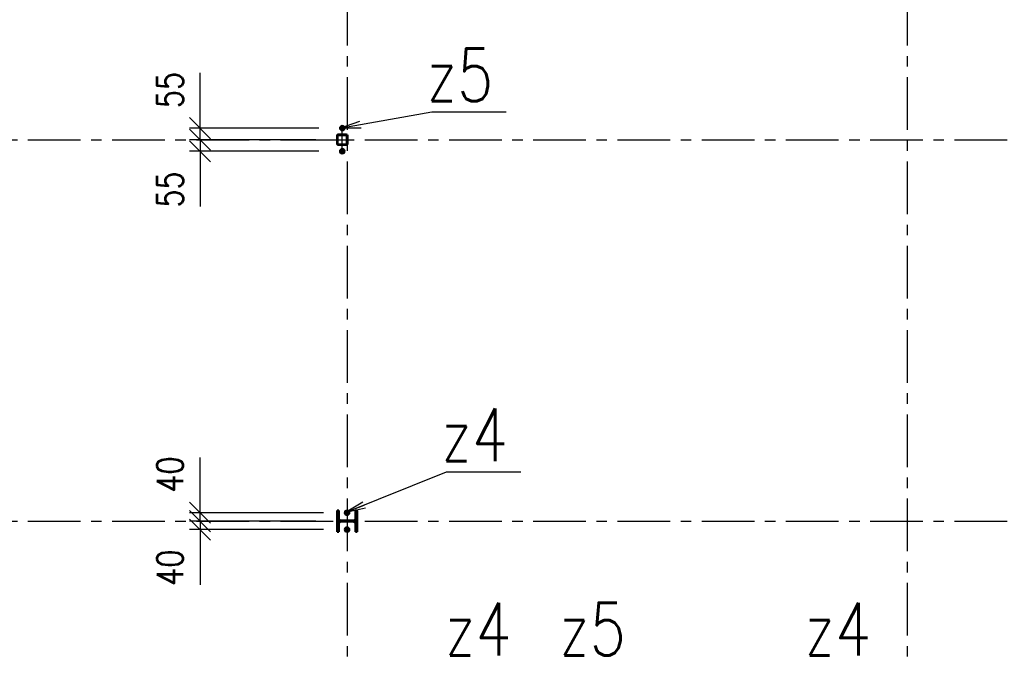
# Paper-space layout 'Layout1' of a CAD drawing. Extents: x -2 to 985, y -36 to 1353.
# Tile 23 of 73: x 315 to 408, y 223 to 284. Entities that reach past the tile are written whole.
import ezdxf

# ---------------------------------------------------------------- set-up
doc = ezdxf.new("R2010")
doc.units = 0
for name, pattern in [('ACAD_ISO02W100', [15, 12, -3]), ('ACAD_ISO04W100', [30.5, 24, -3, 0.5, -3]), ('HP_01_CER_B', [8, 5, -1, 1, -1])]:
    doc.linetypes.add(name, pattern=pattern)
doc.layers.get('0').update_dxf_attribs({"linetype": 'CONTINUOUS'})
doc.layers.get('DEFPOINTS').update_dxf_attribs({"color": 132, "linetype": 'CONTINUOUS'})
for name, color, linetype, lineweight in [('SS_KOTVY', 2, 'CONTINUOUS', 35), ('SS_KOTY', 3, 'CONTINUOUS', 25), ('SS_OSY_025', 7, 'HP_01_CER_B', 25), ('SS_POPIS_PROFILU', 13, 'CONTINUOUS', 25), ('SS_SLOUPKY', 131, 'CONTINUOUS', 50), ('SS_SLOUPY', 143, 'CONTINUOUS', 50), ('SS_SRAFY', 8, 'CONTINUOUS', 18)]:
    doc.layers.add(name, color=color, linetype=linetype, lineweight=lineweight)
doc.styles.add('ROMANS', font='romans.shx', dxfattribs={"width": 0.8})
doc.styles.add('romans.shx', font='romans.shx', dxfattribs={"height": 5})
doc.dimstyles.new('A-1_(2.5)_50AS', dxfattribs={"dimtxt": 2.5, "dimasz": 2, "dimexe": 1, "dimexo": 2, "dimgap": 0, "dimtad": 0, "dimdec": 1, "dimlfac": 50, "dimrnd": 1, "dimtxsty": 'ROMANS', "dimblk1": 'OBLIQUE', "dimblk2": 'OBLIQUE', "dimsah": 1, "dimcen": 2, "dimclrd": 256, "dimclre": 256, "dimclrt": 256, "dimadec": 1, "dimazin": 2, "dimtfac": 0.714286, "dimtdec": 1, "dimtmove": 0, "dimatfit": 3, "dimldrblk": 'OPEN', "dimfxl": 1, "dimtvp": 1.142857, "dimtfill": 1, "dimtolj": 1, "dimlwd": -1, "dimlwe": -1, "dimarcsym": 0})
pattern_1 = [(45, (-5023.98056, -565.55967), (-0.0449012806, 0.0449012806), [])]

# ---------------------------------------------------------------- blocks, each defined once
blk = doc.blocks.new('0KRIZ(Z)')
at = {"color": 0, "linetype": 'ByBlock', "ltscale": 0.5}
for p, q in [((0, -0.5), (0, 0.5)), ((-0.5, 0), (0.5, 0)), ((0, 0), (0, 0, 1))]:
    blk.add_line(p, q, dxfattribs=at)
blk = doc.blocks.new('_Oblique')
at = {"color": 0, "linetype": 'ByBlock', "lineweight": -2}
blk.add_line((-0.5, -0.5), (0.5, 0.5), dxfattribs=at)
blk = doc.blocks.new('*D85')
at = {"layer": 'DEFPOINTS', "color": 0, "transparency": 16777216}
for p in [(332.05, 236.84), (345.779, 236.84, 0.65), (345.059, 236.04, 1)]:
    blk.add_point(p, dxfattribs=at)
at = {"layer": 'SS_KOTY', "transparency": 16777216}
for p, q in [((332.05, 236.84), (332.05, 242.078)), ((343.779, 236.84), (331.05, 236.84)), ((332.05, 236.04), (332.05, 236.84)), ((343.059, 236.04), (331.05, 236.04))]:
    blk.add_line(p, q, dxfattribs=at)
at = {"layer": 'SS_KOTY', "transparency": 16777216, "xscale": 2, "yscale": 2, "zscale": 2}
for p, rotation in [((332.05, 236.84), 90), ((332.05, 236.04), 270)]:
    blk.add_blockref('_Oblique', p, dxfattribs=dict(at, rotation=rotation))
at = {"layer": 'SS_KOTY', "transparency": 16777216, "insert": (329.193, 240.459), "char_height": 2.5, "attachment_point": 5, "rotation": 90, "style": 'ROMANS', "bg_fill": 3, "box_fill_scale": 1.1, "bg_fill_color": 256, "bg_fill_true_color": 13158600, "bg_fill_transparency": 0}
blk.add_mtext('\\A1;40', dxfattribs=at)
blk = doc.blocks.new('_OPEN')
at = {"color": 0, "linetype": 'ByBlock'}
for p, q in [((-1, 0.167), (0, 0)), ((0, 0), (-1, -0.167)), ((0, 0), (-1, 0))]:
    blk.add_line(p, q, dxfattribs=at)
blk = doc.blocks.new('*D86')
at = {"layer": 'DEFPOINTS', "color": 0, "transparency": 16777216}
for p in [(345.059, 236.04, 1), (332.05, 235.24), (345.779, 235.24, 0.65)]:
    blk.add_point(p, dxfattribs=at)
at = {"layer": 'SS_KOTY', "transparency": 16777216}
for p, q in [((343.059, 236.04), (331.05, 236.04)), ((332.05, 236.04), (332.05, 235.24)), ((343.779, 235.24), (331.05, 235.24)), ((332.05, 235.24), (332.05, 230.002))]:
    blk.add_line(p, q, dxfattribs=at)
at = {"layer": 'SS_KOTY', "transparency": 16777216, "xscale": 2, "yscale": 2, "zscale": 2}
for p, rotation in [((332.05, 236.04), 90), ((332.05, 235.24), 270)]:
    blk.add_blockref('_Oblique', p, dxfattribs=dict(at, rotation=rotation))
at = {"layer": 'SS_KOTY', "transparency": 16777216, "insert": (329.193, 231.621), "char_height": 2.5, "attachment_point": 5, "rotation": 90, "style": 'ROMANS', "bg_fill": 3, "box_fill_scale": 1.1, "bg_fill_color": 256, "bg_fill_true_color": 13158600, "bg_fill_transparency": 0}
blk.add_mtext('\\A1;40', dxfattribs=at)
blk = doc.blocks.new('*D89')
at = {"layer": 'DEFPOINTS', "color": 0, "transparency": 16777216}
for p in [(332.048, 273.34), (345.319, 273.34, 1.395), (345.058, 272.24, 1)]:
    blk.add_point(p, dxfattribs=at)
at = {"layer": 'SS_KOTY', "transparency": 16777216}
for p, q in [((332.048, 273.34), (332.048, 278.578)), ((343.319, 273.34), (331.048, 273.34)), ((332.048, 272.24), (332.048, 273.34)), ((343.058, 272.24), (331.048, 272.24))]:
    blk.add_line(p, q, dxfattribs=at)
at = {"layer": 'SS_KOTY', "transparency": 16777216, "xscale": 2, "yscale": 2, "zscale": 2}
for p, rotation in [((332.048, 273.34), 90), ((332.048, 272.24), 270)]:
    blk.add_blockref('_Oblique', p, dxfattribs=dict(at, rotation=rotation))
at = {"layer": 'SS_KOTY', "transparency": 16777216, "insert": (329.191, 276.959), "char_height": 2.5, "attachment_point": 5, "rotation": 90, "style": 'ROMANS', "bg_fill": 3, "box_fill_scale": 1.1, "bg_fill_color": 256, "bg_fill_true_color": 13158600, "bg_fill_transparency": 0}
blk.add_mtext('\\A1;55', dxfattribs=at)
blk = doc.blocks.new('*D90')
at = {"layer": 'DEFPOINTS', "color": 0, "transparency": 16777216}
for p in [(345.058, 272.24, 1), (332.048, 271.14), (345.319, 271.14, 1.395)]:
    blk.add_point(p, dxfattribs=at)
at = {"layer": 'SS_KOTY', "transparency": 16777216}
for p, q in [((343.058, 272.24), (331.048, 272.24)), ((332.048, 272.24), (332.048, 271.14)), ((343.319, 271.14), (331.048, 271.14)), ((332.048, 271.14), (332.048, 265.902))]:
    blk.add_line(p, q, dxfattribs=at)
at = {"layer": 'SS_KOTY', "transparency": 16777216, "xscale": 2, "yscale": 2, "zscale": 2}
for p, rotation in [((332.048, 272.24), 90), ((332.048, 271.14), 270)]:
    blk.add_blockref('_Oblique', p, dxfattribs=dict(at, rotation=rotation))
at = {"layer": 'SS_KOTY', "transparency": 16777216, "insert": (329.191, 267.521), "char_height": 2.5, "attachment_point": 5, "rotation": 90, "style": 'ROMANS', "bg_fill": 3, "box_fill_scale": 1.1, "bg_fill_color": 256, "bg_fill_true_color": 13158600, "bg_fill_transparency": 0}
blk.add_mtext('\\A1;55', dxfattribs=at)

psp = doc.layouts.get("Layout1")

# ---------------------------------------------------------------- linework, layer by layer
at = {"layer": 'SS_OSY_025'}
for p, q in [((346.0194, 358.1769, 0.8), (346.0194, 182.9855, 0.8)), ((399.2194, 358.1769, 0.8), (399.2194, 182.9855, 0.8)), ((275.7015, 272.2403, 0.2941), (422.4525, 272.2403)), ((275.7015, 236.0403, 0.2941), (422.4525, 236.0403))]:
    psp.add_line(p, q, dxfattribs=at)
at = {"layer": 'SS_SLOUPKY', "color": 1, "linetype": 'Continuous', "ltscale": 0.25}
for p, q in [((345.9994, 272.6203), (345.9994, 271.8603)), ((346.0594, 271.8603), (346.0594, 272.6203))]:
    psp.add_line(p, q, dxfattribs=at)
for centre, start, end in [((345.9394, 272.6203), 0, 90), ((345.9394, 271.8603), 270, 0)]:
    psp.add_arc(centre, 0.12, start, end, dxfattribs=at)
at = {"layer": 'SS_SLOUPKY', "color": 1, "linetype": 'Continuous', "ltscale": 0.25, "extrusion": (0, 0, -1)}
for centre, start, end in [((-345.9394, 272.6203), 90, 180), ((-345.9394, 271.8603), 180, 270)]:
    psp.add_arc(centre, 0.06, start, end, dxfattribs=at)
at = {"layer": 'SS_SLOUPY', "color": 1, "linetype": 'Continuous', "ltscale": 0.25}
for p, q in [((346.9794, 237.0403), (346.8194, 237.0403)), ((346.8194, 237.0403), (346.8194, 236.3303)), ((346.9794, 235.0403), (346.9794, 237.0403)), ((346.8194, 235.7503), (346.8194, 235.0403)), ((346.8194, 235.0403), (346.9794, 235.0403))]:
    psp.add_line(p, q, dxfattribs=at)
at = {"layer": 'SS_SLOUPY', "color": 1, "linetype": 'Continuous', "ltscale": 0.25, "extrusion": (-9.81055e-16, 2.36848e-15, -1)}
psp.add_arc((-346.5794, 236.3303), 0.24, 180, 270, dxfattribs=at)
at = {"layer": 'SS_SLOUPY', "color": 1, "linetype": 'Continuous', "ltscale": 0.25, "extrusion": (-9.81055e-16, -2.36848e-15, -1)}
psp.add_arc((-346.5794, 235.7503), 0.24, 90, 180, dxfattribs=at)

# ---------------------------------------------------------------- block references
at = {"layer": 'SS_OSY_025', "xscale": 2, "yscale": 2}
psp.add_blockref('0KRIZ(Z)', (345.5594, 272.2403), dxfattribs=at)

# ---------------------------------------------------------------- texts
at = {"layer": 'SS_POPIS_PROFILU', "color": 4, "style": 'romans.shx', "width": 0.8}
for s, p in [('z5', (353.5548, 275.8903)), ('z4', (354.9466, 241.7199)), ('z4', (355.2974, 223.2919)), ('z5', (366.1401, 223.2919)), ('z4', (389.4428, 223.2919))]:
    psp.add_text(s, height=5, dxfattribs=at).set_placement(p)

# ---------------------------------------------------------------- next in the draw order: dimensions: what is measured, and where the dimension line sits
at = {"layer": 'SS_KOTY'}
for base, p1, p2, picture, middle in [((332.0483, 273.3403, -0.8449), (345.0577, 272.2403, 0.1551), (345.3194, 273.3403, 0.55), '*D89', (329.1912, 276.9594, -0.8449)), ((332.05, 236.8403), (345.0594, 236.0403, 1), (345.7794, 236.8403, 0.65), '*D85', (329.1929, 240.4594))]:
    dim = psp.add_linear_dim(base=base, p1=p1, p2=p2, angle=90, dimstyle='A-1_(2.5)_50AS', dxfattribs=at)
    dim.commit()
    dim.dimension.update_dxf_attribs({"geometry": picture, "text_midpoint": middle})

# ---------------------------------------------------------------- next in the draw order: dimensions: what is measured, and where the dimension line sits
for base, p1, p2, picture, middle in [((332.0483, 271.1403, -0.8449), (345.0577, 272.2403, 0.1551), (345.3194, 271.1403, 0.55), '*D90', (329.1912, 267.5213, -0.8449)), ((332.05, 235.2403), (345.0594, 236.0403, 1), (345.7794, 235.2403, 0.65), '*D86', (329.1929, 231.6213))]:
    dim = psp.add_linear_dim(base=base, p1=p1, p2=p2, angle=90, dimstyle='A-1_(2.5)_50AS', dxfattribs=at)
    dim.commit()
    dim.dimension.update_dxf_attribs({"geometry": picture, "text_midpoint": middle})

# ---------------------------------------------------------------- next in the draw order: hatches: boundary and pattern name
at = {"layer": 'SS_SRAFY'}
h = psp.add_hatch(dxfattribs=at)
h.set_pattern_fill('ANSI31', color=5, scale=0.02, style=0)
h.set_pattern_definition(pattern_1)
h.paths.add_polyline_path([(345.1794, 272.7403, 0.4142136), (345.0594, 272.6203), (345.0594, 271.8603, 0.4142136), (345.1794, 271.7403), (345.9394, 271.7403, 0.4142136), (346.0594, 271.8603), (346.0594, 272.6203, 0.4142136), (345.9394, 272.7403)], flags=0)
h.paths.add_polyline_path([(345.1794, 272.6803), (345.9394, 272.6803, -0.4142136), (345.9994, 272.6203), (345.9994, 271.8603, -0.4142136), (345.9394, 271.8003), (345.1794, 271.8003, -0.4142136), (345.1194, 271.8603), (345.1194, 272.6203, -0.4142136)], flags=0)
h = psp.add_hatch(dxfattribs=at)
h.set_pattern_fill('ANSI31', color=5, scale=0.02, style=0)
h.set_pattern_definition(pattern_1)
h.paths.add_polyline_path([(346.9794, 237.0403), (346.8194, 237.0403), (346.8194, 236.3303, -0.4142136), (346.5794, 236.0903), (345.4594, 236.0903, -0.4142136), (345.2194, 236.3303), (345.2194, 237.0403), (345.0594, 237.0403), (345.0594, 235.0403), (345.2194, 235.0403), (345.2194, 235.7503, -0.4142136), (345.4594, 235.9903), (346.5794, 235.9903, -0.4142136), (346.8194, 235.7503), (346.8194, 235.0403), (346.9794, 235.0403)], flags=0)

# ---------------------------------------------------------------- next in the draw order: linework, layer by layer
at = {"layer": 'SS_KOTVY', "color": 7, "linetype": 'ACAD_ISO04W100', "ltscale": 0.25}
for p, q in [((345.7994, 273.3403), (345.3194, 273.3403)), ((345.6794, 273.3403), (345.4394, 273.3403)), ((345.5594, 273.1003), (345.5594, 273.5803)), ((345.5594, 273.2203), (345.5594, 273.4603)), ((345.5594, 273.3403), (345.5594, 273.3403)), ((345.5594, 270.9003), (345.5594, 271.3803)), ((345.5594, 271.0203), (345.5594, 271.2603)), ((345.7994, 271.1403), (345.3194, 271.1403)), ((345.6794, 271.1403), (345.4394, 271.1403)), ((345.5594, 271.1403), (345.5594, 271.1403)), ((346.2594, 236.8403), (345.7794, 236.8403)), ((346.1394, 236.8403), (345.8994, 236.8403)), ((346.0194, 236.6003), (346.0194, 237.0803)), ((346.0194, 236.7203), (346.0194, 236.9603)), ((346.0194, 236.8403), (346.0194, 236.8403)), ((346.2594, 235.2403), (345.7794, 235.2403)), ((346.1394, 235.2403), (345.8994, 235.2403)), ((346.0194, 235.0003), (346.0194, 235.4803)), ((346.0194, 235.1203), (346.0194, 235.3603)), ((346.0194, 235.2403), (346.0194, 235.2403))]:
    psp.add_line(p, q, dxfattribs=at)
at = {"layer": 'SS_KOTVY', "color": 1, "linetype": 'Continuous', "ltscale": 0.25}
for p, q in [((345.4499, 273.53), (345.3404, 273.3403)), ((345.3404, 273.3403), (345.4499, 273.1507)), ((345.6689, 273.53), (345.4499, 273.53)), ((345.4499, 273.1507), (345.6689, 273.1507)), ((345.7784, 273.3403), (345.6689, 273.53)), ((345.6689, 273.1507), (345.7784, 273.3403)), ((345.4499, 271.33), (345.3404, 271.1403)), ((345.6689, 271.33), (345.4499, 271.33)), ((345.7784, 271.1403), (345.6689, 271.33)), ((345.3404, 271.1403), (345.4499, 270.9507)), ((345.4499, 270.9507), (345.6689, 270.9507)), ((345.6689, 270.9507), (345.7784, 271.1403)), ((345.9099, 237.03), (345.8004, 236.8403)), ((345.8004, 236.8403), (345.9099, 236.6507)), ((346.1289, 237.03), (345.9099, 237.03)), ((345.9099, 236.6507), (346.1289, 236.6507)), ((346.2384, 236.8403), (346.1289, 237.03)), ((346.1289, 236.6507), (346.2384, 236.8403)), ((345.9099, 235.43), (345.8004, 235.2403)), ((345.8004, 235.2403), (345.9099, 235.0507)), ((346.1289, 235.43), (345.9099, 235.43)), ((345.9099, 235.0507), (346.1289, 235.0507)), ((346.2384, 235.2403), (346.1289, 235.43)), ((346.1289, 235.0507), (346.2384, 235.2403))]:
    psp.add_line(p, q, dxfattribs=at)
for centre, radius in [((345.5594, 273.3403), 0.24), ((345.5594, 273.3403), 0.12), ((345.5594, 271.1403), 0.24), ((345.5594, 271.1403), 0.12), ((346.0194, 236.8403), 0.24), ((346.0194, 236.8403), 0.12), ((346.0194, 235.2403), 0.24), ((346.0194, 235.2403), 0.12)]:
    psp.add_circle(centre, radius, dxfattribs=at)
at = {"layer": 'SS_POPIS_PROFILU', "color": 0, "linetype": 'ByBlock'}
for p, q in [((345.3202, 273.3218), (347.2301, 274.0025)), ((345.3202, 273.3218), (347.2888, 273.6744)), ((347.3476, 273.3462), (345.3202, 273.3218)), ((345.7801, 236.8225), (347.5112, 237.8781)), ((345.7801, 236.8225), (347.6356, 237.5689)), ((347.76, 237.2596), (345.7801, 236.8225))]:
    psp.add_line(p, q, dxfattribs=at)
at = {"layer": 'SS_POPIS_PROFILU', "color": 13}
for points in [[(345.3202, 273.3218), (354.0778, 274.8903), (361.1254, 274.8903)], [(345.7801, 236.8225), (355.4696, 240.7199), (362.5172, 240.7199)]]:
    psp.add_lwpolyline(points, dxfattribs=at)
at = {"layer": 'SS_SLOUPKY', "color": 1, "linetype": 'Continuous', "ltscale": 0.25}
for p, q in [((345.0594, 272.6203), (345.0594, 271.8603)), ((345.1194, 271.8603), (345.1194, 272.6203)), ((345.9394, 272.7403), (345.1794, 272.7403)), ((345.1794, 272.6803), (345.9394, 272.6803)), ((345.9394, 271.8003), (345.1794, 271.8003)), ((345.1794, 271.7403), (345.9394, 271.7403))]:
    psp.add_line(p, q, dxfattribs=at)
at = {"layer": 'SS_SLOUPKY', "color": 7, "linetype": 'ACAD_ISO04W100', "ltscale": 0.25}
psp.add_line((345.5594, 272.2403), (345.5594, 272.2403), dxfattribs=at)
at = {"layer": 'SS_SLOUPKY', "color": 3, "linetype": 'ACAD_ISO02W100', "ltscale": 0.25}
for centre in [(345.5594, 273.3403), (345.5594, 271.1403)]:
    psp.add_circle(centre, 0.14, dxfattribs=at)
at = {"layer": 'SS_SLOUPKY', "color": 1, "linetype": 'Continuous', "ltscale": 0.25}
for centre, start, end in [((345.1794, 272.6203), 90, 180), ((345.1794, 271.8603), 180, 270)]:
    psp.add_arc(centre, 0.12, start, end, dxfattribs=at)
at = {"layer": 'SS_SLOUPKY', "color": 1, "linetype": 'Continuous', "ltscale": 0.25, "extrusion": (0, 0, -1)}
for centre, start, end in [((-345.1794, 272.6203), 0, 90), ((-345.1794, 271.8603), 270, 0)]:
    psp.add_arc(centre, 0.06, start, end, dxfattribs=at)
at = {"layer": 'SS_SLOUPY', "color": 1, "linetype": 'Continuous', "ltscale": 0.25}
for p, q in [((345.2194, 237.0403), (345.0594, 237.0403)), ((345.0594, 237.0403), (345.0594, 235.0403)), ((345.2194, 236.3303), (345.2194, 237.0403)), ((345.2194, 235.0403), (345.2194, 235.7503)), ((346.5794, 236.0903), (345.4594, 236.0903)), ((345.4594, 235.9903), (346.5794, 235.9903)), ((345.0594, 235.0403), (345.2194, 235.0403))]:
    psp.add_line(p, q, dxfattribs=at)
at = {"layer": 'SS_SLOUPY', "color": 7, "linetype": 'ACAD_ISO04W100', "ltscale": 0.25}
psp.add_line((346.0194, 236.0403), (346.0194, 236.0403), dxfattribs=at)
at = {"layer": 'SS_SLOUPY', "color": 3, "linetype": 'ACAD_ISO02W100', "ltscale": 0.25}
for centre in [(346.0194, 236.8403), (346.0194, 235.2403)]:
    psp.add_circle(centre, 0.14, dxfattribs=at)
at = {"layer": 'SS_SLOUPY', "color": 1, "linetype": 'Continuous', "ltscale": 0.25, "extrusion": (2.36848e-15, 9.81055e-16, -1)}
psp.add_arc((-345.4594, 236.3303), 0.24, 270, 0, dxfattribs=at)
at = {"layer": 'SS_SLOUPY', "color": 1, "linetype": 'Continuous', "ltscale": 0.25, "extrusion": (2.36848e-15, -9.81055e-16, -1)}
psp.add_arc((-345.4594, 235.7503), 0.24, 0, 90, dxfattribs=at)

doc.saveas('drawing.dxf')
